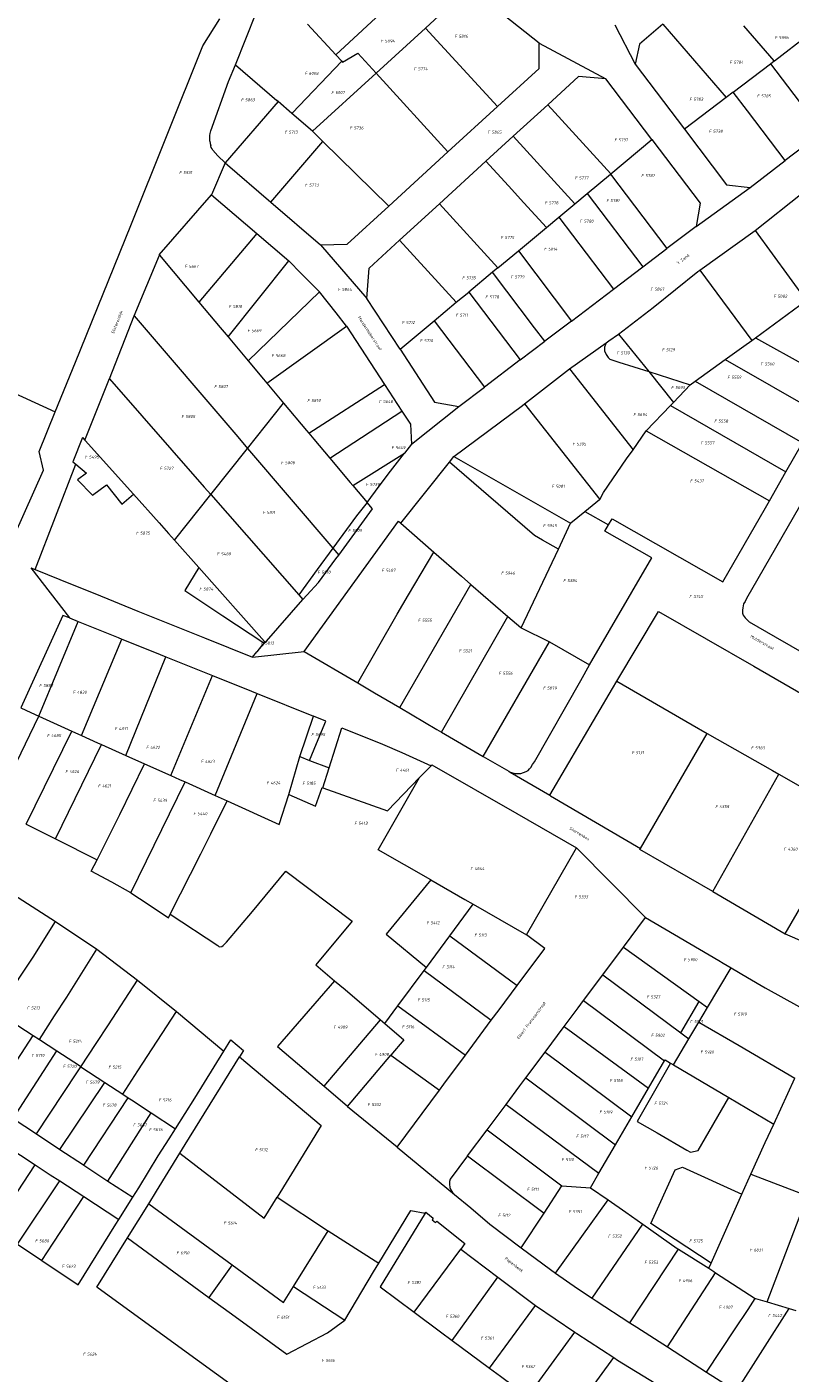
# Model space of a CAD drawing. Header units: metres. Extents: x 200548 to 205192, y 394703 to 399160.
# Tile 23 of 38: x 203332 to 203559, y 396714 to 397116. Entities that reach past the tile are written whole.
import ezdxf
from ezdxf.enums import TextEntityAlignment as Align
from ezdxf.lldxf.tags import DXFTag

# ---------------------------------------------------------------- set-up
doc = ezdxf.new("R2010")
doc.units = ezdxf.units.M
doc.layers.get('0').update_dxf_attribs({"lineweight": 25})
for name, color, linetype, lineweight in [('B-WE-KG-GRENS_PERCEEL-G', 150, 'KG-PERCEEL', 18), ('B-WE-KG-GRENS_PERCEEL-S', 150, 'Continuous', 25), ('B-WE-OG-BEBOUWING_STRAATNAAM-T18', 10, 'Continuous', 18)]:
    doc.layers.add(name, color=color, linetype=linetype, lineweight=lineweight)
doc.styles.add('NLCS-ISO', font='NLCS-ISO.ttf')
doc.styles.add('NLCS-ISO-M500-T18', font='NLCS-ISO.ttf', dxfattribs={"height": 0.9})
doc.styles.get("Standard").update_dxf_attribs({"font": 'NLCS-ISO.ttf'})
tags = doc.linetypes.add('KG-PERCEEL', pattern='A,5.5,-2,["P",Standard,S=1.8,R=0,X=-0.5,Y=-0.9],-2,5.5,-2,[5,NLCS.shx,S=0.75,R=0,X=0,Y=0],-2', length=19).pattern_tags.tags
tags[6] = DXFTag(74, 10)

# ---------------------------------------------------------------- blocks, each defined once
blk = doc.blocks.new('SKG-PERCEELNUMMER-SO')
at = {"style": 'NLCS-ISO', "oblique": 10, "flags": 1}
for tag, p in [('GEMEENTECODE', (0, 2.55)), ('PERCEELGROOTTE', (0, -2.45))]:
    blk.add_attdef(tag, text='', height=1.8, dxfattribs=at).set_placement(p, align=Align.MIDDLE_CENTER)
at = {"style": 'NLCS-ISO', "oblique": 10}
blk.add_attdef('SECTIE', text='', height=1.8, dxfattribs=at).set_placement((-0.5, 0), align=Align.MIDDLE_RIGHT)
blk.add_attdef('PERCEELNUMMER', text='', height=1.8, dxfattribs=at).set_placement((0.5, 0), align=Align.MIDDLE_LEFT)

msp = doc.modelspace()

# ---------------------------------------------------------------- linework, layer by layer
at = {"layer": 'B-WE-KG-GRENS_PERCEEL-G', "flags": 128}
for points in [[(203453.967, 397135.711), (203447.699, 397129.928), (203423.823, 397107.781)], [(203393.901, 397104.812), (203400.039, 397120.273), (203403.836, 397129.831)], [(203463.642, 397127.905), (203450.591, 397115.769)], [(203484.535, 397111.216), (203463.642, 397127.905)], [(203340.056, 397001.17), (203346.116, 397016.019), (203362.553, 397056.793), (203384.107, 397110.424), (203389.158, 397118.514)], [(203415.386, 397116.898), (203423.823, 397107.781)], [(203507.097, 397116.708), (203513.188, 397104.987)], [(203521.444, 397116.906), (203514.475, 397110.955), (203513.188, 397104.987)], [(203521.444, 397116.906), (203540.413, 397095.023)], [(203554.745, 397105.953), (203545.633, 397116.421)], [(203435.865, 397102.308), (203450.591, 397115.769)], [(203450.591, 397115.769), (203472.078, 397092.302)], [(203554.745, 397105.953), (203554.756, 397105.961), (203564.886, 397113.701)], [(203425.844, 397105.598), (203430.419, 397108.294)], [(203430.419, 397108.294), (203435.865, 397102.308)], [(203472.078, 397092.302), (203484.55, 397103.727), (203484.535, 397111.216)], [(203484.535, 397111.216), (203504.46, 397100.565)], [(203386.531, 397085.059), (203391.805, 397099.777), (203393.901, 397104.812)], [(203393.901, 397104.812), (203406.202, 397094.181)], [(203410.825, 397090.394), (203425.612, 397105.848)], [(203423.823, 397107.781), (203425.612, 397105.848)], [(203425.612, 397105.848), (203425.844, 397105.598)], [(203513.188, 397104.987), (203527.93, 397085.582)], [(203542.507, 397096.606), (203553.627, 397105.099)], [(203553.627, 397105.099), (203554.745, 397105.953)], [(203553.627, 397105.099), (203569.143, 397084.656)], [(203416.854, 397085.016), (203435.865, 397102.308)], [(203435.865, 397102.308), (203457.295, 397078.761)], [(203504.46, 397100.565), (203496.272, 397101.303), (203487.073, 397092.886)], [(203518.196, 397082.477), (203504.46, 397100.565)], [(203542.507, 397096.606), (203540.413, 397095.023)], [(203557.99, 397076.182), (203546.742, 397091.005), (203542.507, 397096.606)], [(203406.582, 397093.854), (203390.743, 397075.515)], [(203406.582, 397093.854), (203406.202, 397094.181)], [(203410.725, 397090.289), (203406.582, 397093.854)], [(203472.078, 397092.302), (203457.295, 397078.761)], [(203487.073, 397092.886), (203476.746, 397083.435)], [(203487.073, 397092.886), (203505.952, 397072.246)], [(203540.413, 397095.023), (203527.93, 397085.582)], [(203410.825, 397090.394), (203410.725, 397090.289)], [(203416.854, 397085.016), (203410.725, 397090.289)], [(203386.215, 397081.953), (203386.152, 397082.524), (203386.147, 397083.099), (203386.199, 397083.672), (203386.308, 397084.236)], [(203386.308, 397084.236), (203386.531, 397085.059)], [(203416.854, 397085.016), (203416.878, 397084.996), (203419.973, 397081.935)], [(203527.93, 397085.582), (203540.499, 397068.932), (203547.487, 397068.186)], [(203569.143, 397084.656), (203557.99, 397076.182)], [(203386.215, 397081.953), (203386.325, 397081.264), (203386.478, 397080.584)], [(203387.125, 397079.352), (203386.845, 397079.727), (203386.628, 397080.141), (203386.478, 397080.584)], [(203404.367, 397063.829), (203419.973, 397081.935)], [(203439.599, 397062.552), (203419.973, 397081.935)], [(203476.746, 397083.435), (203468.615, 397075.995)], [(203476.746, 397083.435), (203495.203, 397063.302)], [(203505.952, 397072.246), (203518.196, 397082.477)], [(203518.196, 397082.477), (203532.591, 397063.513), (203531.459, 397056.524)], [(203390.743, 397075.515), (203388.539, 397077.61), (203387.125, 397079.352)], [(203457.295, 397078.761), (203439.599, 397062.552)], [(203468.615, 397075.995), (203454.734, 397063.292)], [(203468.615, 397075.995), (203475.364, 397068.666), (203479.986, 397063.617), (203486.704, 397056.233)], [(203547.487, 397068.186), (203557.99, 397076.182)], [(203390.743, 397075.515), (203386.678, 397066.01)], [(203390.743, 397075.515), (203404.367, 397063.829)], [(203498.898, 397066.376), (203505.804, 397072.122)], [(203505.804, 397072.122), (203505.952, 397072.246)], [(203505.804, 397072.122), (203522.695, 397049.913)], [(203531.459, 397056.524), (203547.487, 397068.186)], [(203371.024, 397048.096), (203386.678, 397066.01)], [(203386.678, 397066.01), (203400.2, 397054.446)], [(203404.367, 397063.829), (203419.281, 397051.035)], [(203495.203, 397063.302), (203498.898, 397066.376)], [(203498.898, 397066.376), (203515.516, 397044.486)], [(203549.003, 397055.307), (203563.103, 397066.51)], [(203419.281, 397051.035), (203427.234, 397051.23), (203439.599, 397062.552)], [(203442.857, 397052.421), (203454.734, 397063.292)], [(203454.734, 397063.292), (203472.194, 397044.174)], [(203490.448, 397059.347), (203495.203, 397063.302)], [(203478.33, 397049.271), (203486.704, 397056.233)], [(203486.704, 397056.233), (203490.448, 397059.347)], [(203490.448, 397059.347), (203506.755, 397037.834)], [(203531.459, 397056.524), (203522.695, 397049.913)], [(203400.2, 397054.446), (203382.861, 397033.965)], [(203400.2, 397054.446), (203409.735, 397046.243)], [(203433.117, 397035.038), (203433.727, 397044.08), (203442.857, 397052.421)], [(203442.857, 397052.421), (203459.786, 397033.884)], [(203532.462, 397043.451), (203549.003, 397055.307)], [(203549.003, 397055.307), (203564.244, 397034.414)], [(203363.6, 397029.896), (203371.169, 397047.923)], [(203371.024, 397048.096), (203371.169, 397047.923)], [(203371.169, 397047.923), (203382.861, 397033.965)], [(203419.281, 397051.035), (203433.117, 397035.038)], [(203472.194, 397044.174), (203478.33, 397049.271)], [(203478.33, 397049.271), (203494.203, 397028.301)], [(203515.516, 397044.486), (203522.695, 397049.913)], [(203391.637, 397023.545), (203409.735, 397046.243)], [(203409.735, 397046.243), (203413.443, 397042.494), (203418.96, 397036.985)], [(203472.194, 397044.174), (203470.637, 397042.881)], [(203506.755, 397037.834), (203515.516, 397044.486)], [(203470.637, 397042.881), (203463.49, 397036.948)], [(203486.246, 397022.26), (203483.173, 397026.298), (203470.637, 397042.881)], [(203508.242, 397024.407), (203518.553, 397032.375), (203531.937, 397043.073), (203532.462, 397043.451)], [(203532.462, 397043.451), (203547.986, 397022.492)], [(203397.659, 397016.379), (203418.96, 397036.985)], [(203427.002, 397026.746), (203423.894, 397030.752), (203418.96, 397036.985)], [(203459.786, 397033.884), (203463.49, 397036.948)], [(203463.49, 397036.948), (203478.894, 397016.675)], [(203494.203, 397028.301), (203506.755, 397037.834)], [(203382.861, 397033.965), (203389.305, 397026.321), (203391.637, 397023.545)], [(203443.017, 397019.903), (203433.117, 397035.038)], [(203453.144, 397028.351), (203459.786, 397033.884)], [(203549.123, 397023.329), (203564.244, 397034.414)], [(203250.392, 397031.308), (203312.021, 397001.622), (203316.741, 397011.828), (203340.056, 397001.17)], [(203356.259, 397011.051), (203363.6, 397029.896)], [(203363.6, 397029.896), (203394.539, 396993.7), (203397.458, 396990.293)], [(203443.017, 397019.903), (203453.144, 397028.351)], [(203453.144, 397028.351), (203468.216, 397008.567)], [(203494.203, 397028.301), (203486.246, 397022.26)], [(203391.637, 397023.545), (203397.659, 397016.379)], [(203403.252, 397009.725), (203427.002, 397026.746)], [(203427.002, 397026.746), (203438.349, 397009.389)], [(203504.537, 397021.798), (203505.297, 397022.435), (203508.186, 397024.364), (203508.242, 397024.407)], [(203508.242, 397024.407), (203517.244, 397013.207)], [(203443.017, 397019.903), (203453.327, 397004.121), (203460.569, 397002.764)], [(203478.894, 397016.675), (203486.246, 397022.26)], [(203493.613, 397013.992), (203504.537, 397021.798)], [(203504.537, 397021.798), (203504.292, 397021.261), (203504.027, 397020.506), (203504.077, 397019.453), (203504.548, 397018.286), (203505.115, 397017.399), (203505.645, 397016.882), (203508.349, 397016.04), (203517.244, 397013.207)], [(203540.115, 397016.789), (203545.658, 397020.778), (203547.986, 397022.492)], [(203547.986, 397022.492), (203549.123, 397023.329)], [(203549.123, 397023.329), (203564.589, 397014.738)], [(203397.659, 397016.379), (203402.206, 397010.968), (203403.252, 397009.725)], [(203478.894, 397016.675), (203468.216, 397008.567)], [(203531.15, 397010.342), (203540.115, 397016.789)], [(203540.115, 397016.789), (203568.191, 397000.665)], [(203480.143, 397003.599), (203493.613, 397013.992)], [(203493.613, 397013.992), (203512.605, 396989.853)], [(203517.244, 397013.207), (203529.647, 397009.256)], [(203517.244, 397013.207), (203524.643, 397004.011)], [(203348.902, 396992.713), (203356.203, 397011.115)], [(203356.203, 397011.115), (203356.259, 397011.051)], [(203356.259, 397011.051), (203384.54, 396978.693), (203386.468, 396976.503)], [(203403.252, 397009.725), (203408.232, 397003.812)], [(203415.775, 396994.848), (203438.349, 397009.389)], [(203438.349, 397009.389), (203443.558, 397001.396)], [(203460.569, 397002.764), (203468.216, 397008.567)], [(203524.643, 397004.011), (203529.647, 397009.256)], [(203529.647, 397009.256), (203529.663, 397009.273), (203531.15, 397010.342)], [(203531.15, 397010.342), (203563.193, 396991.977)], [(203397.458, 396990.293), (203408.232, 397003.812)], [(203408.232, 397003.812), (203415.097, 396995.659), (203415.775, 396994.848)], [(203459.015, 396987.829), (203459.073, 396987.903), (203479.527, 397003.124), (203480.143, 397003.599)], [(203480.143, 397003.599), (203502.609, 396975.068)], [(203523.768, 397003.093), (203524.643, 397004.011)], [(203580.473, 397004.698), (203569.418, 396985.358), (203555.136, 396960.514), (203546.415, 396945.489), (203546.034, 396944.607), (203545.585, 396943.836), (203545.326, 396942.725), (203545.223, 396941.977), (203545.294, 396941.142), (203545.415, 396940.483), (203546.056, 396939.728), (203547.252, 396938.543), (203555.045, 396934.004), (203568.338, 396926.415)], [(203324.947, 396957.947), (203336.518, 396983.788), (203335.205, 396989.315), (203340.056, 397001.17)], [(203422.058, 396987.331), (203443.558, 397001.396)], [(203443.558, 397001.396), (203446.064, 396997.543), (203446.458, 396991.578)], [(203446.458, 396991.578), (203460.569, 397002.764)], [(203516.528, 396995.504), (203523.768, 397003.093)], [(203523.768, 397003.093), (203558.222, 396983.267)], [(203512.605, 396989.853), (203516.528, 396995.504)], [(203516.528, 396995.504), (203553.271, 396974.578)], [(203348.149, 396993.561), (203345.261, 396986.29), (203346.179, 396985.529)], [(203348.149, 396993.561), (203348.902, 396992.713)], [(203348.902, 396992.713), (203348.95, 396992.658), (203363.389, 396976.572)], [(203415.775, 396994.848), (203417.269, 396993.06), (203422.058, 396987.331)], [(203446.458, 396991.578), (203444.312, 396988.892)], [(203558.222, 396983.267), (203563.193, 396991.977)], [(203386.468, 396976.503), (203397.458, 396990.293)], [(203397.458, 396990.293), (203422.93, 396960.488)], [(203422.058, 396987.331), (203428.071, 396980.135), (203428.871, 396979.188)], [(203428.871, 396979.188), (203444.312, 396988.892)], [(203433.181, 396974.132), (203436.787, 396979.023), (203440.112, 396983.518), (203444.312, 396988.892)], [(203457.725, 396986.198), (203459.015, 396987.829)], [(203459.015, 396987.829), (203493.93, 396967.957)], [(203502.609, 396975.068), (203503.724, 396977.079), (203510.652, 396987.149), (203512.605, 396989.853)], [(203334.076, 396954.111), (203346.179, 396985.529)], [(203346.179, 396985.529), (203349.386, 396982.871), (203346.69, 396980.917), (203351.117, 396976.283), (203355.384, 396979.381), (203359.923, 396973.624), (203363.389, 396976.572)], [(203443.274, 396967.924), (203457.725, 396986.198)], [(203490.261, 396960.228), (203485.576, 396962.853), (203483.095, 396964.245), (203469.356, 396976.109), (203457.725, 396986.198)], [(203553.271, 396974.578), (203558.222, 396983.267)], [(203363.389, 396976.572), (203371.012, 396968.045), (203373.816, 396964.897)], [(203375.618, 396962.874), (203386.468, 396976.503)], [(203386.468, 396976.503), (203412.752, 396946.599)], [(203428.871, 396979.188), (203433.181, 396974.132)], [(203433.181, 396974.132), (203429.987, 396970.121), (203422.93, 396960.488)], [(203424.668, 396958.458), (203434.775, 396972.282), (203433.181, 396974.132)], [(203493.93, 396967.957), (203493.969, 396968.038), (203498.193, 396971.475)], [(203498.193, 396971.475), (203502.552, 396974.984), (203502.609, 396975.068)], [(203498.193, 396971.475), (203505.259, 396967.485)], [(203505.259, 396967.485), (203506.313, 396969.241), (203539.398, 396950.475), (203552.101, 396972.517), (203553.271, 396974.578)], [(203414.315, 396929.65), (203442.536, 396968.571), (203443.274, 396967.924)], [(203443.274, 396967.924), (203453.043, 396959.351)], [(203490.261, 396960.228), (203493.93, 396967.957)], [(203499.609, 396925.644), (203518.126, 396957.597), (203504.101, 396965.581), (203505.259, 396967.485)], [(203373.816, 396964.897), (203375.618, 396962.874)], [(203375.618, 396962.874), (203382.907, 396954.681)], [(203422.93, 396960.488), (203418.278, 396954.159), (203412.752, 396946.599)], [(203422.93, 396960.488), (203424.668, 396958.458)], [(203430.358, 396920.291), (203442.147, 396940.797), (203445.491, 396946.566), (203453.043, 396959.351)], [(203453.043, 396959.351), (203461.31, 396952.095), (203464.132, 396949.653)], [(203479.112, 396936.74), (203490.261, 396960.228)], [(203414.008, 396945.177), (203415.187, 396946.507), (203418.621, 396950.289), (203423.802, 396957.299), (203424.668, 396958.458)], [(203332.768, 396954.633), (203334.076, 396954.111)], [(203332.768, 396954.633), (203344.242, 396939.681)], [(203334.076, 396954.111), (203345.088, 396949.699), (203351.807, 396946.979)], [(203382.907, 396954.681), (203380.102, 396950.16), (203378.678, 396947.909), (203390.098, 396940.343), (203402.279, 396932.285)], [(203382.907, 396954.681), (203402.524, 396932.62)], [(203442.898, 396912.904), (203464.132, 396949.653)], [(203464.132, 396949.653), (203475.212, 396940.071)], [(203351.807, 396946.979), (203364.689, 396941.724), (203384.595, 396933.76), (203398.9, 396927.973)], [(203402.757, 396932.359), (203403.116, 396932.767), (203414.008, 396945.177)], [(203412.752, 396946.599), (203414.008, 396945.177)], [(203344.242, 396939.681), (203342.338, 396940.443), (203329.788, 396912.834)], [(203344.242, 396939.681), (203346.919, 396938.601)], [(203455.344, 396905.569), (203475.212, 396940.071)], [(203475.212, 396940.071), (203479.009, 396936.79), (203479.112, 396936.74)], [(203507.768, 396920.801), (203520.153, 396941.584), (203548.629, 396925.254), (203570.315, 396912.693), (203598.85, 396896.214)], [(203335.121, 396910.377), (203346.919, 396938.601)], [(203346.919, 396938.601), (203358.789, 396933.812), (203359.928, 396933.352)], [(203479.112, 396936.74), (203487.577, 396932.549)], [(203347.834, 396904.567), (203359.928, 396933.352)], [(203359.928, 396933.352), (203369.679, 396929.451), (203373.008, 396928.109)], [(203402.279, 396932.285), (203400.264, 396929.525)], [(203400.264, 396929.525), (203402.543, 396932.114)], [(203402.524, 396932.62), (203402.279, 396932.285)], [(203402.524, 396932.62), (203402.757, 396932.359)], [(203402.543, 396932.114), (203402.757, 396932.359)], [(203467.788, 396898.353), (203487.577, 396932.549)], [(203487.577, 396932.549), (203487.658, 396932.509), (203499.609, 396925.644)], [(203361.08, 396898.649), (203373.008, 396928.109)], [(203373.008, 396928.109), (203386.944, 396922.493)], [(203398.9, 396927.973), (203414.315, 396929.65)], [(203398.9, 396927.973), (203400.264, 396929.525)], [(203414.315, 396929.65), (203430.358, 396920.291)], [(203475.876, 396893.646), (203477.342, 396893.276), (203478.061, 396893.214), (203479.041, 396893.236), (203479.828, 396893.527), (203480.651, 396893.815), (203481.257, 396894.122), (203481.606, 396894.578), (203482.013, 396895.046), (203482.561, 396895.897), (203483.103, 396896.715), (203496.971, 396920.996), (203499.609, 396925.644)], [(203374.568, 396892.606), (203386.944, 396922.493)], [(203386.944, 396922.493), (203398.681, 396917.765), (203400.302, 396917.122)], [(203430.358, 396920.291), (203435.385, 396917.354), (203442.898, 396912.904)], [(203487.681, 396886.74), (203506.438, 396918.568), (203507.768, 396920.801)], [(203507.768, 396920.801), (203530.242, 396907.748), (203534.722, 396905.198)], [(203387.823, 396886.631), (203400.302, 396917.122)], [(203400.302, 396917.122), (203417.18, 396910.309)], [(203329.788, 396912.834), (203332.736, 396911.468)], [(203332.736, 396911.468), (203335.121, 396910.377)], [(203442.898, 396912.904), (203453.972, 396906.362), (203455.344, 396905.569)], [(203321.827, 396882.861), (203335.121, 396910.377)], [(203335.121, 396910.377), (203344.989, 396905.832)], [(203413.025, 396898.312), (203417.18, 396910.309)], [(203415.912, 396897.077), (203418.084, 396902.235), (203420.805, 396908.848)], [(203420.805, 396908.848), (203417.18, 396910.309)], [(203331.336, 396878.107), (203344.989, 396905.832)], [(203344.989, 396905.832), (203347.834, 396904.567)], [(203347.834, 396904.567), (203352.617, 396902.433), (203353.887, 396901.866)], [(203421.787, 396894.919), (203425.631, 396906.902)], [(203425.631, 396906.902), (203437.787, 396902.002), (203443.551, 396899.533), (203452.274, 396895.563)], [(203455.344, 396905.569), (203467.788, 396898.353)], [(203514.796, 396870.855), (203534.722, 396905.198)], [(203534.722, 396905.198), (203554.245, 396894.093), (203556.134, 396893.015)], [(203340.096, 396873.697), (203353.887, 396901.866)], [(203353.887, 396901.866), (203361.08, 396898.649)], [(203352.524, 396867.465), (203359.316, 396880.957), (203366.687, 396896.139)], [(203361.08, 396898.649), (203366.687, 396896.139)], [(203366.687, 396896.139), (203374.568, 396892.606)], [(203409.735, 396886.96), (203413.025, 396898.312)], [(203413.025, 396898.312), (203415.912, 396897.077)], [(203415.912, 396897.077), (203421.787, 396894.919)], [(203419.917, 396889), (203421.787, 396894.919)], [(203448.842, 396892.035), (203452.274, 396895.563)], [(203452.274, 396895.563), (203452.496, 396895.793), (203477.876, 396881.283), (203495.677, 396871.023), (203495.695, 396871.006)], [(203467.788, 396898.353), (203475.459, 396893.892), (203475.876, 396893.646)], [(203374.568, 396892.606), (203377.108, 396891.467), (203378.8, 396890.703)], [(203419.917, 396889), (203439.212, 396882.137), (203448.842, 396892.035)], [(203452.147, 396861.455), (203436.439, 396870.463), (203448.842, 396892.035)], [(203475.876, 396893.646), (203487.681, 396886.74)], [(203536.437, 396858.029), (203556.134, 396893.015)], [(203556.134, 396893.015), (203578.119, 396880.482)], [(203362.557, 396857.578), (203378.8, 396890.703)], [(203378.8, 396890.703), (203387.823, 396886.631)], [(203391.359, 396885.035), (203406.941, 396878.006), (203409.735, 396886.96)], [(203409.735, 396886.96), (203417.744, 396883.49), (203419.715, 396889.072), (203419.917, 396889)], [(203374.379, 396851.226), (203383.518, 396869.238), (203386.468, 396875.25), (203391.359, 396885.035)], [(203387.823, 396886.631), (203391.359, 396885.035)], [(203487.681, 396886.74), (203487.926, 396886.597), (203514.796, 396870.855)], [(203558.002, 396845.334), (203578.131, 396879.953), (203578.119, 396880.482)], [(203331.336, 396878.107), (203340.096, 396873.697)], [(203340.096, 396873.697), (203352.524, 396867.465)], [(203480.788, 396845.104), (203495.695, 396871.006)], [(203495.695, 396871.006), (203516.299, 396850.267)], [(203536.437, 396858.029), (203514.618, 396870.55), (203514.796, 396870.855)], [(203362.557, 396857.578), (203356.914, 396860.834), (203350.76, 396864.12), (203352.524, 396867.465)], [(203374.379, 396851.226), (203388.532, 396841.908), (203388.987, 396841.53), (203389.75, 396841.61), (203390.165, 396841.863), (203391.214, 396842.853), (203398.887, 396852.061), (203408.877, 396864.071)], [(203408.877, 396864.071), (203428.651, 396849.135), (203417.796, 396836.158)], [(203452.147, 396861.455), (203438.824, 396845.229), (203450.871, 396835.339)], [(203452.147, 396861.455), (203462.362, 396855.6), (203464.848, 396854.182)], [(203327.571, 396857.123), (203340.088, 396849.076)], [(203362.557, 396857.578), (203367.758, 396854.245), (203373.893, 396850.189)], [(203536.437, 396858.029), (203558.002, 396845.334)], [(203373.893, 396850.189), (203374.379, 396851.226)], [(203457.887, 396844.797), (203464.848, 396854.182)], [(203464.848, 396854.182), (203480.779, 396845.111), (203480.788, 396845.104)], [(203322.676, 396822.057), (203329.688, 396832.771), (203333.423, 396838.431), (203340.088, 396849.076)], [(203340.088, 396849.076), (203352.476, 396840.75)], [(203509.697, 396841.427), (203516.299, 396850.267)], [(203516.299, 396850.267), (203538.162, 396837.403), (203539.442, 396836.649)], [(203450.871, 396835.339), (203457.887, 396844.797)], [(203457.887, 396844.797), (203477.969, 396829.972)], [(203477.969, 396829.972), (203486.198, 396840.975), (203480.788, 396845.104)], [(203558.002, 396845.334), (203589.838, 396831.643)], [(203335.305, 396813.811), (203339.838, 396820.865), (203343.483, 396826.458), (203352.476, 396840.75)], [(203352.476, 396840.75), (203364.571, 396831.574)], [(203503.517, 396833.148), (203509.697, 396841.427)], [(203509.697, 396841.427), (203532.323, 396825.187)], [(203417.796, 396836.158), (203423.453, 396831.381)], [(203450.187, 396834.419), (203450.871, 396835.339)], [(203534.779, 396823.426), (203541.821, 396835.251)], [(203539.442, 396836.649), (203541.821, 396835.251)], [(203541.821, 396835.251), (203546.74, 396832.356), (203552.015, 396829.268), (203562.249, 396823.545), (203568.945, 396820.096)], [(203347.713, 396805.714), (203352.244, 396812.677), (203355.919, 396818.234), (203364.571, 396831.574)], [(203364.571, 396831.574), (203376.274, 396822.212)], [(203423.453, 396831.381), (203406.432, 396811.768), (203420.314, 396799.881)], [(203423.453, 396831.381), (203426.649, 396828.716), (203437.197, 396819.679)], [(203442.378, 396823.901), (203450.187, 396834.419)], [(203450.187, 396834.419), (203470.23, 396819.56)], [(203497.796, 396825.487), (203503.517, 396833.148)], [(203503.517, 396833.148), (203526.825, 396815.809)], [(203470.23, 396819.56), (203472.561, 396822.715), (203477.969, 396829.972)], [(203438.448, 396818.606), (203442.378, 396823.901)], [(203442.378, 396823.901), (203462.498, 396809.11)], [(203492.024, 396817.754), (203496.151, 396823.29), (203497.796, 396825.487)], [(203497.796, 396825.487), (203521.936, 396807.455)], [(203526.825, 396815.809), (203532.323, 396825.187)], [(203532.178, 396819.051), (203534.779, 396823.426)], [(203532.323, 396825.187), (203534.779, 396823.426)], [(203326.301, 396819.677), (203333.425, 396815.036)], [(203360.195, 396797.476), (203364.699, 396804.471), (203376.274, 396822.212)], [(203376.274, 396822.212), (203390.37, 396810.381)], [(203420.314, 396799.881), (203437.197, 396819.679)], [(203437.197, 396819.679), (203438.448, 396818.606)], [(203438.448, 396818.606), (203444.116, 396813.751), (203440.248, 396809.176)], [(203462.498, 396809.11), (203470.23, 396819.56)], [(203529.2, 396814.043), (203532.178, 396819.051)], [(203532.178, 396819.051), (203544.282, 396812.004), (203560.88, 396802.335)], [(203320.277, 396794.969), (203333.425, 396815.036)], [(203333.425, 396815.036), (203335.305, 396813.811)], [(203486.297, 396810.084), (203492.024, 396817.754)], [(203492.024, 396817.754), (203517.147, 396799.275)], [(203526.825, 396815.809), (203529.2, 396814.043)], [(203335.305, 396813.811), (203340.513, 396810.415)], [(203390.37, 396810.381), (203392.46, 396813.777), (203396.221, 396810.58), (203395.01, 396808.627)], [(203524.657, 396806.259), (203529.194, 396814.033), (203529.2, 396814.043)], [(203327.434, 396790.285), (203340.513, 396810.415)], [(203340.513, 396810.415), (203347.25, 396806.02), (203347.713, 396805.714)], [(203375.937, 396787.138), (203381.672, 396796.34), (203390.37, 396810.381)], [(203377.256, 396779.937), (203378.836, 396782.511), (203395.01, 396808.627)], [(203395.01, 396808.627), (203419.467, 396788.109), (203406.281, 396766.803)], [(203427.334, 396793.867), (203440.248, 396809.176)], [(203440.248, 396809.176), (203454.773, 396798.665)], [(203454.773, 396798.665), (203456.098, 396800.447), (203462.498, 396809.11)], [(203480.537, 396802.37), (203486.297, 396810.084)], [(203486.297, 396810.084), (203512.195, 396790.781)], [(203523.739, 396806.801), (203513.821, 396789.345), (203519.765, 396785.927), (203528.631, 396780.844), (203529.765, 396780.174), (203532.057, 396780.722), (203541.124, 396796.505)], [(203517.147, 396799.275), (203520.364, 396804.78), (203521.936, 396807.455)], [(203521.936, 396807.455), (203522.115, 396807.76)], [(203522.115, 396807.76), (203523.739, 396806.801)], [(203523.739, 396806.801), (203524.657, 396806.259)], [(203334.413, 396785.701), (203346.49, 396803.836), (203347.713, 396805.714)], [(203347.713, 396805.714), (203354.808, 396801.031)], [(203524.657, 396806.259), (203541.124, 396796.505)], [(203341.435, 396780.974), (203354.808, 396801.031)], [(203354.808, 396801.031), (203360.195, 396797.476)], [(203420.314, 396799.881), (203427.194, 396793.983), (203427.334, 396793.867)], [(203442.159, 396781.7), (203454.773, 396798.665)], [(203474.642, 396794.475), (203478.77, 396799.991), (203480.537, 396802.37)], [(203480.537, 396802.37), (203507.291, 396782.382)], [(203512.195, 396790.781), (203517.147, 396799.275)], [(203554.568, 396788.553), (203560.88, 396802.335)], [(203348.584, 396776.287), (203361.79, 396796.423)], [(203360.195, 396797.476), (203361.79, 396796.423)], [(203361.79, 396796.423), (203362.765, 396795.78), (203368.692, 396791.894)], [(203468.975, 396786.883), (203474.642, 396794.475)], [(203474.642, 396794.475), (203502.387, 396773.976)], [(203541.124, 396796.505), (203554.568, 396788.553)], [(203355.758, 396771.585), (203368.692, 396791.894)], [(203368.692, 396791.894), (203375.937, 396787.138)], [(203427.334, 396793.867), (203442.092, 396781.756), (203442.159, 396781.7)], [(203507.291, 396782.382), (203512.195, 396790.781)], [(203327.434, 396790.285), (203334.413, 396785.701)], [(203363.191, 396766.717), (203364.984, 396769.529), (203370.772, 396779.126), (203374.07, 396784.14), (203375.937, 396787.138)], [(203463.134, 396779.061), (203468.975, 396786.883)], [(203468.975, 396786.883), (203491.309, 396770.19)], [(203547.762, 396773.583), (203552.063, 396783.086), (203554.568, 396788.553)], [(203309.787, 396773.627), (203316.517, 396783.93), (203321.075, 396784.895), (203334.008, 396776.44)], [(203334.413, 396785.701), (203341.435, 396780.974)], [(203502.387, 396773.976), (203507.291, 396782.382)], [(203341.435, 396780.974), (203348.435, 396776.382), (203348.584, 396776.287)], [(203367.945, 396764.801), (203370.303, 396768.599), (203377.256, 396779.937)], [(203377.256, 396779.937), (203402.379, 396760.493), (203406.281, 396766.803)], [(203442.159, 396781.7), (203459.249, 396767.547)], [(203463.134, 396779.061), (203457.954, 396772.12), (203457.784, 396771.406), (203457.741, 396770.621), (203457.898, 396769.634), (203458.154, 396768.958), (203458.641, 396768.175), (203459.249, 396767.547)], [(203463.134, 396779.061), (203485.979, 396762.014)], [(203325.343, 396763.252), (203327.062, 396765.765), (203334.008, 396776.44)], [(203334.008, 396776.44), (203338.523, 396773.46), (203341.414, 396771.599)], [(203348.584, 396776.287), (203355.758, 396771.585)], [(203535.843, 396747.065), (203517.864, 396758.919), (203520.315, 396764.388), (203525.162, 396774.892), (203527.363, 396775.671), (203545.037, 396767.642)], [(203328.75, 396752.728), (203341.414, 396771.599)], [(203341.414, 396771.599), (203348.573, 396766.919)], [(203355.758, 396771.585), (203363.191, 396766.717)], [(203499.823, 396769.582), (203502.387, 396773.976)], [(203545.037, 396767.642), (203547.762, 396773.583)], [(203547.762, 396773.583), (203564.673, 396767.165)], [(203336.036, 396747.851), (203339.406, 396753.055), (203348.573, 396766.919)], [(203348.573, 396766.919), (203358.992, 396760.051)], [(203358.992, 396760.051), (203363.191, 396766.717)], [(203406.281, 396766.803), (203421.314, 396756.79), (203421.498, 396756.672)], [(203459.249, 396767.547), (203464.079, 396763.589), (203469.844, 396758.694), (203479.189, 396751.613)], [(203485.979, 396762.014), (203491.309, 396770.19)], [(203491.309, 396770.19), (203499.823, 396769.582)], [(203499.823, 396769.582), (203505.092, 396765.921)], [(203535.843, 396747.065), (203545.037, 396767.642)], [(203552.624, 396735.48), (203558.998, 396752.241), (203562.177, 396760.6), (203564.673, 396767.165)], [(203361.64, 396754.663), (203367.945, 396764.801)], [(203367.945, 396764.801), (203392.878, 396746.52)], [(203436.653, 396747.02), (203446.211, 396762.776), (203450.466, 396761.98)], [(203450.466, 396761.98), (203450.645, 396762.274)], [(203450.645, 396762.274), (203452.911, 396760.477), (203452.621, 396759.962), (203453.565, 396759.168), (203453.995, 396759.613)], [(203489.454, 396744.084), (203505.092, 396765.921)], [(203505.092, 396765.921), (203510.366, 396762.26), (203515.508, 396758.688)], [(203336.036, 396747.851), (203346.851, 396740.597), (203358.145, 396758.706), (203358.992, 396760.051)], [(203450.466, 396761.98), (203437.051, 396739.951), (203447.182, 396732.424)], [(203453.995, 396759.613), (203462.382, 396752.954)], [(203479.189, 396751.613), (203485.979, 396762.014)], [(203500.316, 396736.571), (203515.508, 396758.688)], [(203515.508, 396758.688), (203525.783, 396751.463), (203526.135, 396751.241)], [(203380.253, 396691.158), (203394.317, 396709.487), (203376.954, 396722.043), (203352.436, 396739.862), (203361.64, 396754.663)], [(203361.64, 396754.663), (203385.92, 396736.848)], [(203411.22, 396740.114), (203421.498, 396756.672)], [(203421.498, 396756.672), (203436.653, 396747.02)], [(203328.75, 396752.728), (203336.036, 396747.851)], [(203447.182, 396732.424), (203461.135, 396751.273)], [(203462.382, 396752.954), (203461.135, 396751.273)], [(203461.135, 396751.273), (203472.224, 396742.895)], [(203479.189, 396751.613), (203487.926, 396745.153), (203489.454, 396744.084)], [(203511.653, 396729.249), (203526.135, 396751.241)], [(203526.135, 396751.241), (203535.157, 396745.543)], [(203392.878, 396746.52), (203385.92, 396736.848)], [(203392.878, 396746.52), (203408.216, 396735.274), (203411.22, 396740.114)], [(203426.53, 396730.062), (203435.087, 396744.436), (203436.653, 396747.02)], [(203535.157, 396745.543), (203535.843, 396747.065)], [(203458.539, 396723.988), (203472.224, 396742.895)], [(203472.224, 396742.895), (203483.432, 396734.407)], [(203489.454, 396744.084), (203495.932, 396739.455), (203500.316, 396736.571)], [(203522.869, 396722.097), (203537.234, 396744.223)], [(203535.157, 396745.543), (203536.696, 396744.571), (203537.234, 396744.223)], [(203537.234, 396744.223), (203549.065, 396736.542)], [(203411.22, 396740.114), (203426.53, 396730.062)], [(203385.92, 396736.848), (203393.715, 396731.129), (203409.192, 396719.853), (203421.351, 396726.246), (203426.53, 396730.062)], [(203469.722, 396715.733), (203483.432, 396734.407)], [(203483.432, 396734.407), (203483.459, 396734.386), (203495.136, 396726.486)], [(203500.316, 396736.571), (203501.517, 396735.795), (203511.653, 396729.249)], [(203534.456, 396714.528), (203543.095, 396727.488), (203546.9, 396733.252), (203549.065, 396736.542)], [(203549.065, 396736.542), (203549.091, 396736.525), (203552.624, 396735.48)], [(203552.624, 396735.48), (203559.159, 396733.546)], [(203447.182, 396732.424), (203455.075, 396726.543), (203458.539, 396723.988)], [(203543.489, 396708.842), (203559.159, 396733.546)], [(203559.159, 396733.546), (203561.213, 396732.938)], [(203481.212, 396707.332), (203495.136, 396726.486)], [(203495.136, 396726.486), (203495.745, 396726.075), (203506.85, 396718.873)], [(203511.653, 396729.249), (203513.7, 396727.945), (203522.869, 396722.097)], [(203458.539, 396723.988), (203469.722, 396715.733)], [(203522.869, 396722.097), (203528.812, 396718.24), (203534.456, 396714.528)], [(203492.442, 396699.111), (203506.85, 396718.873)], [(203506.85, 396718.873), (203507.957, 396718.155), (203519.136, 396711.206)], [(203469.722, 396715.733), (203472.954, 396713.348), (203476.87, 396710.495)], [(203534.456, 396714.528), (203543.489, 396708.842)]]:
    msp.add_lwpolyline(points, dxfattribs=at)

# ---------------------------------------------------------------- block references
at = {"layer": 'B-WE-KG-GRENS_PERCEEL-S', "xscale": 0.5, "yscale": 0.5, "zscale": 0.5}
for p, values in [((203438.206, 397111.887), {'PERCEELNUMMER': '5894', 'SECTIE': 'F'}), ((203460.249, 397113.323), {'PERCEELNUMMER': '5816', 'SECTIE': 'F'}), ((203555.862, 397112.897), {'PERCEELNUMMER': '5996', 'SECTIE': 'F'}), ((203448.098, 397103.584), {'PERCEELNUMMER': '5774', 'SECTIE': 'F'}), ((203542.358, 397105.551), {'PERCEELNUMMER': '5784', 'SECTIE': 'F'}), ((203415.518, 397102.237), {'PERCEELNUMMER': '6008', 'SECTIE': 'F'}), ((203423.44, 397096.549), {'PERCEELNUMMER': '6007', 'SECTIE': 'F'}), ((203550.556, 397095.48), {'PERCEELNUMMER': '5785', 'SECTIE': 'F'}), ((203396.485, 397094.361), {'PERCEELNUMMER': '5863', 'SECTIE': 'F'}), ((203530.356, 397094.512), {'PERCEELNUMMER': '5783', 'SECTIE': 'F'}), ((203409.518, 397084.7), {'PERCEELNUMMER': '5713', 'SECTIE': 'F'}), ((203428.956, 397085.952), {'PERCEELNUMMER': '5736', 'SECTIE': 'F'}), ((203470.086, 397084.686), {'PERCEELNUMMER': '5865', 'SECTIE': 'F'}), ((203536.205, 397084.956), {'PERCEELNUMMER': '5738', 'SECTIE': 'F'}), ((203507.957, 397082.351), {'PERCEELNUMMER': '5737', 'SECTIE': 'F'}), ((203378.003, 397072.623), {'PERCEELNUMMER': '5931', 'SECTIE': 'F'}), ((203515.963, 397071.711), {'PERCEELNUMMER': '5782', 'SECTIE': 'F'}), ((203415.585, 397068.891), {'PERCEELNUMMER': '5773', 'SECTIE': 'F'}), ((203496.173, 397071.015), {'PERCEELNUMMER': '5777', 'SECTIE': 'F'}), ((203487.181, 397063.598), {'PERCEELNUMMER': '5776', 'SECTIE': 'F'}), ((203505.573, 397064.296), {'PERCEELNUMMER': '5781', 'SECTIE': 'F'}), ((203497.637, 397058.11), {'PERCEELNUMMER': '5780', 'SECTIE': 'F'}), ((203473.989, 397053.25), {'PERCEELNUMMER': '5775', 'SECTIE': 'F'}), ((203486.972, 397049.795), {'PERCEELNUMMER': '5814', 'SECTIE': 'F'}), ((203379.673, 397044.625), {'PERCEELNUMMER': '5667', 'SECTIE': 'F'}), ((203462.515, 397041.224), {'PERCEELNUMMER': '5735', 'SECTIE': 'F'}), ((203476.999, 397041.49), {'PERCEELNUMMER': '5779', 'SECTIE': 'F'}), ((203425.384, 397037.744), {'PERCEELNUMMER': '5864', 'SECTIE': 'F'}), ((203469.411, 397035.48), {'PERCEELNUMMER': '5778', 'SECTIE': 'F'}), ((203518.723, 397037.814), {'PERCEELNUMMER': '5867', 'SECTIE': 'F'}), ((203555.489, 397035.715), {'PERCEELNUMMER': '5082', 'SECTIE': 'F'}), ((203392.822, 397032.651), {'PERCEELNUMMER': '5818', 'SECTIE': 'F'}), ((203444.518, 397027.835), {'PERCEELNUMMER': '5712', 'SECTIE': 'F'}), ((203460.563, 397030.068), {'PERCEELNUMMER': '5711', 'SECTIE': 'F'}), ((203398.389, 397025.419), {'PERCEELNUMMER': '5669', 'SECTIE': 'F'}), ((203449.91, 397022.442), {'PERCEELNUMMER': '5710', 'SECTIE': 'F'}), ((203522.188, 397019.726), {'PERCEELNUMMER': '5129', 'SECTIE': 'F'}), ((203405.572, 397017.969), {'PERCEELNUMMER': '5668', 'SECTIE': 'F'}), ((203508.659, 397018.814), {'PERCEELNUMMER': '5130', 'SECTIE': 'F'}), ((203551.63, 397015.524), {'PERCEELNUMMER': '5560', 'SECTIE': 'F'}), ((203541.702, 397011.527), {'PERCEELNUMMER': '5559', 'SECTIE': 'F'}), ((203388.473, 397008.74), {'PERCEELNUMMER': '5807', 'SECTIE': 'F'}), ((203524.905, 397008.442), {'PERCEELNUMMER': '5693', 'SECTIE': 'F'}), ((203416.261, 397004.564), {'PERCEELNUMMER': '5819', 'SECTIE': 'F'}), ((203437.667, 397004.28), {'PERCEELNUMMER': '5648', 'SECTIE': 'F'}), ((203378.673, 396999.792), {'PERCEELNUMMER': '5805', 'SECTIE': 'F'}), ((203513.619, 397000.383), {'PERCEELNUMMER': '5694', 'SECTIE': 'F'}), ((203537.785, 396998.424), {'PERCEELNUMMER': '5558', 'SECTIE': 'F'}), ((203495.437, 396991.578), {'PERCEELNUMMER': '5395', 'SECTIE': 'F'}), ((203533.722, 396991.94), {'PERCEELNUMMER': '5557', 'SECTIE': 'F'}), ((203349.877, 396987.696), {'PERCEELNUMMER': '5495', 'SECTIE': 'F'}), ((203441.392, 396990.513), {'PERCEELNUMMER': '5649', 'SECTIE': 'F'}), ((203372.247, 396984.331), {'PERCEELNUMMER': '5727', 'SECTIE': 'F'}), ((203408.412, 396986.011), {'PERCEELNUMMER': '5808', 'SECTIE': 'F'}), ((203433.77, 396979.535), {'PERCEELNUMMER': '5739', 'SECTIE': 'F'}), ((203489.224, 396978.967), {'PERCEELNUMMER': '5081', 'SECTIE': 'F'}), ((203530.568, 396980.593), {'PERCEELNUMMER': '5437', 'SECTIE': 'F'}), ((203402.958, 396971.183), {'PERCEELNUMMER': '5811', 'SECTIE': 'F'}), ((203486.649, 396967.232), {'PERCEELNUMMER': '5945', 'SECTIE': 'F'}), ((203365.134, 396965.007), {'PERCEELNUMMER': '5875', 'SECTIE': 'F'}), ((203428.459, 396965.751), {'PERCEELNUMMER': '5809', 'SECTIE': 'F'}), ((203389.264, 396958.763), {'PERCEELNUMMER': '5489', 'SECTIE': 'F'}), ((203419.294, 396953.317), {'PERCEELNUMMER': '5810', 'SECTIE': 'F'}), ((203438.455, 396953.896), {'PERCEELNUMMER': '5487', 'SECTIE': 'F'}), ((203474.138, 396953.052), {'PERCEELNUMMER': '5946', 'SECTIE': 'F'}), ((203492.692, 396950.832), {'PERCEELNUMMER': '5384', 'SECTIE': 'F'}), ((203384.017, 396948.293), {'PERCEELNUMMER': '5874', 'SECTIE': 'F'}), ((203530.327, 396946.073), {'PERCEELNUMMER': '5745', 'SECTIE': 'F'}), ((203449.336, 396938.98), {'PERCEELNUMMER': '5555', 'SECTIE': 'F'}), ((203402.4, 396932.171), {'PERCEELNUMMER': '5813', 'SECTIE': 'F'}), ((203461.547, 396929.859), {'PERCEELNUMMER': '5521', 'SECTIE': 'F'}), ((203473.423, 396923.157), {'PERCEELNUMMER': '5556', 'SECTIE': 'F'}), ((203336.199, 396919.517), {'PERCEELNUMMER': '5882', 'SECTIE': 'F'}), ((203486.663, 396918.719), {'PERCEELNUMMER': '5079', 'SECTIE': 'F'}), ((203346.275, 396917.482), {'PERCEELNUMMER': '4830', 'SECTIE': 'F'}), ((203358.746, 396906.617), {'PERCEELNUMMER': '4831', 'SECTIE': 'F'}), ((203338.558, 396904.552), {'PERCEELNUMMER': '4685', 'SECTIE': 'F'}), ((203417.458, 396904.896), {'PERCEELNUMMER': '5695', 'SECTIE': 'F'}), ((203368.154, 396901.045), {'PERCEELNUMMER': '4622', 'SECTIE': 'F'}), ((203513.14, 396899.451), {'PERCEELNUMMER': '5131', 'SECTIE': 'F'}), ((203548.77, 396900.855), {'PERCEELNUMMER': '5383', 'SECTIE': 'F'}), ((203384.512, 396896.865), {'PERCEELNUMMER': '4623', 'SECTIE': 'F'}), ((203344.013, 396893.802), {'PERCEELNUMMER': '4626', 'SECTIE': 'F'}), ((203404.076, 396890.397), {'PERCEELNUMMER': '4624', 'SECTIE': 'F'}), ((203442.71, 396894.229), {'PERCEELNUMMER': '4461', 'SECTIE': 'F'}), ((203353.776, 396889.542), {'PERCEELNUMMER': '4621', 'SECTIE': 'F'}), ((203414.807, 396890.338), {'PERCEELNUMMER': '5185', 'SECTIE': 'F'}), ((203370.249, 396885.228), {'PERCEELNUMMER': '5439', 'SECTIE': 'F'}), ((203538.091, 396883.36), {'PERCEELNUMMER': '4359', 'SECTIE': 'F'}), ((203382.238, 396881.238), {'PERCEELNUMMER': '5440', 'SECTIE': 'F'}), ((203430.322, 396878.399), {'PERCEELNUMMER': '5413', 'SECTIE': 'F'}), ((203558.546, 396870.649), {'PERCEELNUMMER': '4360', 'SECTIE': 'F'}), ((203464.963, 396864.874), {'PERCEELNUMMER': '4644', 'SECTIE': 'F'}), ((203496.06, 396856.446), {'PERCEELNUMMER': '5333', 'SECTIE': 'F'}), ((203451.865, 396848.684), {'PERCEELNUMMER': '5412', 'SECTIE': 'F'}), ((203466.165, 396844.996), {'PERCEELNUMMER': '5113', 'SECTIE': 'F'}), ((203456.58, 396835.522), {'PERCEELNUMMER': '5114', 'SECTIE': 'F'}), ((203528.647, 396837.656), {'PERCEELNUMMER': '5900', 'SECTIE': 'F'}), ((203517.583, 396826.535), {'PERCEELNUMMER': '5327', 'SECTIE': 'F'}), ((203332.58, 396823.288), {'PERCEELNUMMER': '5213', 'SECTIE': 'F'}), ((203449.186, 396825.662), {'PERCEELNUMMER': '5115', 'SECTIE': 'F'}), ((203530.562, 396819.199), {'PERCEELNUMMER': '5901', 'SECTIE': 'F'}), ((203543.577, 396821.414), {'PERCEELNUMMER': '5919', 'SECTIE': 'F'}), ((203424.094, 396817.519), {'PERCEELNUMMER': '4909', 'SECTIE': 'F'}), ((203444.546, 396817.606), {'PERCEELNUMMER': '5116', 'SECTIE': 'F'}), ((203518.927, 396815.092), {'PERCEELNUMMER': '5902', 'SECTIE': 'F'}), ((203345.047, 396813.309), {'PERCEELNUMMER': '5214', 'SECTIE': 'F'}), ((203533.653, 396810.098), {'PERCEELNUMMER': '5920', 'SECTIE': 'F'}), ((203333.893, 396809.05), {'PERCEELNUMMER': '5719', 'SECTIE': 'F'}), ((203436.492, 396809.394), {'PERCEELNUMMER': '4908', 'SECTIE': 'F'}), ((203512.736, 396807.981), {'PERCEELNUMMER': '5107', 'SECTIE': 'F'}), ((203343.321, 396805.821), {'PERCEELNUMMER': '5720', 'SECTIE': 'F'}), ((203356.876, 396805.594), {'PERCEELNUMMER': '5215', 'SECTIE': 'F'}), ((203350.099, 396801.096), {'PERCEELNUMMER': '5679', 'SECTIE': 'F'}), ((203506.541, 396801.604), {'PERCEELNUMMER': '5108', 'SECTIE': 'F'}), ((203355.143, 396794.236), {'PERCEELNUMMER': '5678', 'SECTIE': 'F'}), ((203371.868, 396795.783), {'PERCEELNUMMER': '5216', 'SECTIE': 'F'}), ((203434.232, 396794.4), {'PERCEELNUMMER': '5332', 'SECTIE': 'F'}), ((203519.87, 396794.798), {'PERCEELNUMMER': '5724', 'SECTIE': 'F'}), ((203503.481, 396792.184), {'PERCEELNUMMER': '5109', 'SECTIE': 'F'}), ((203364.272, 396788.361), {'PERCEELNUMMER': '5637', 'SECTIE': 'F'}), ((203368.997, 396786.923), {'PERCEELNUMMER': '5636', 'SECTIE': 'F'}), ((203496.555, 396784.965), {'PERCEELNUMMER': '5117', 'SECTIE': 'F'}), ((203400.668, 396780.943), {'PERCEELNUMMER': '5132', 'SECTIE': 'F'}), ((203492.156, 396777.968), {'PERCEELNUMMER': '5110', 'SECTIE': 'F'}), ((203516.95, 396775.46), {'PERCEELNUMMER': '5726', 'SECTIE': 'F'}), ((203481.886, 396769.136), {'PERCEELNUMMER': '5111', 'SECTIE': 'F'}), ((203494.307, 396762.443), {'PERCEELNUMMER': '5351', 'SECTIE': 'F'}), ((203391.322, 396759.051), {'PERCEELNUMMER': '5614', 'SECTIE': 'F'}), ((203473.246, 396761.357), {'PERCEELNUMMER': '5112', 'SECTIE': 'F'}), ((203506.082, 396755.127), {'PERCEELNUMMER': '5352', 'SECTIE': 'F'}), ((203334.986, 396753.704), {'PERCEELNUMMER': '5680', 'SECTIE': 'F'}), ((203377.171, 396750.104), {'PERCEELNUMMER': '6150', 'SECTIE': 'F'}), ((203530.312, 396753.702), {'PERCEELNUMMER': '5725', 'SECTIE': 'F'}), ((203548.395, 396750.978), {'PERCEELNUMMER': '6031', 'SECTIE': 'F'}), ((203342.982, 396746.133), {'PERCEELNUMMER': '5623', 'SECTIE': 'F'}), ((203516.923, 396747.333), {'PERCEELNUMMER': '5353', 'SECTIE': 'F'}), ((203527.113, 396741.835), {'PERCEELNUMMER': '4906', 'SECTIE': 'F'}), ((203417.923, 396739.845), {'PERCEELNUMMER': '5133', 'SECTIE': 'F'}), ((203446.164, 396741.3), {'PERCEELNUMMER': '5381', 'SECTIE': 'F'}), ((203539.164, 396733.908), {'PERCEELNUMMER': '4907', 'SECTIE': 'F'}), ((203407.186, 396730.919), {'PERCEELNUMMER': '6151', 'SECTIE': 'F'}), ((203457.566, 396731.218), {'PERCEELNUMMER': '5360', 'SECTIE': 'F'}), ((203553.883, 396731.439), {'PERCEELNUMMER': '5442', 'SECTIE': 'F'}), ((203468.049, 396724.696), {'PERCEELNUMMER': '5361', 'SECTIE': 'F'}), ((203349.288, 396719.907), {'PERCEELNUMMER': '5624', 'SECTIE': 'F'}), ((203420.549, 396718.039), {'PERCEELNUMMER': '5616', 'SECTIE': 'F'}), ((203480.201, 396716.183), {'PERCEELNUMMER': '5362', 'SECTIE': 'F'})]:
    msp.add_blockref('SKG-PERCEELNUMMER-SO', p, dxfattribs=at).add_auto_attribs(values)

# ---------------------------------------------------------------- texts
at = {"layer": 'B-WE-OG-BEBOUWING_STRAATNAAM-T18', "style": 'NLCS-ISO-M500-T18'}
for s, rotation, p in [("'t Zand", 37.2, (203527.415, 397046.816)), ('Elsterendijk', 68.5, (203358.624, 397027.98)), ('Mandenmakerstraat', 303.2, (203434.011, 397024.619)), ('Mulderstraat', 330.3, (203551.134, 396932.363)), ('Sterrenbos', 329.3, (203496.604, 396875.259)), ('Elbert Franssenstraat', 53.3, (203482.196, 396819.548)), ('Papenbeek', 322.5, (203476.971, 396746.528))]:
    msp.add_text(s, height=0.9, rotation=rotation, dxfattribs=at).set_placement(p, align=Align.MIDDLE)

doc.saveas('drawing.dxf')
